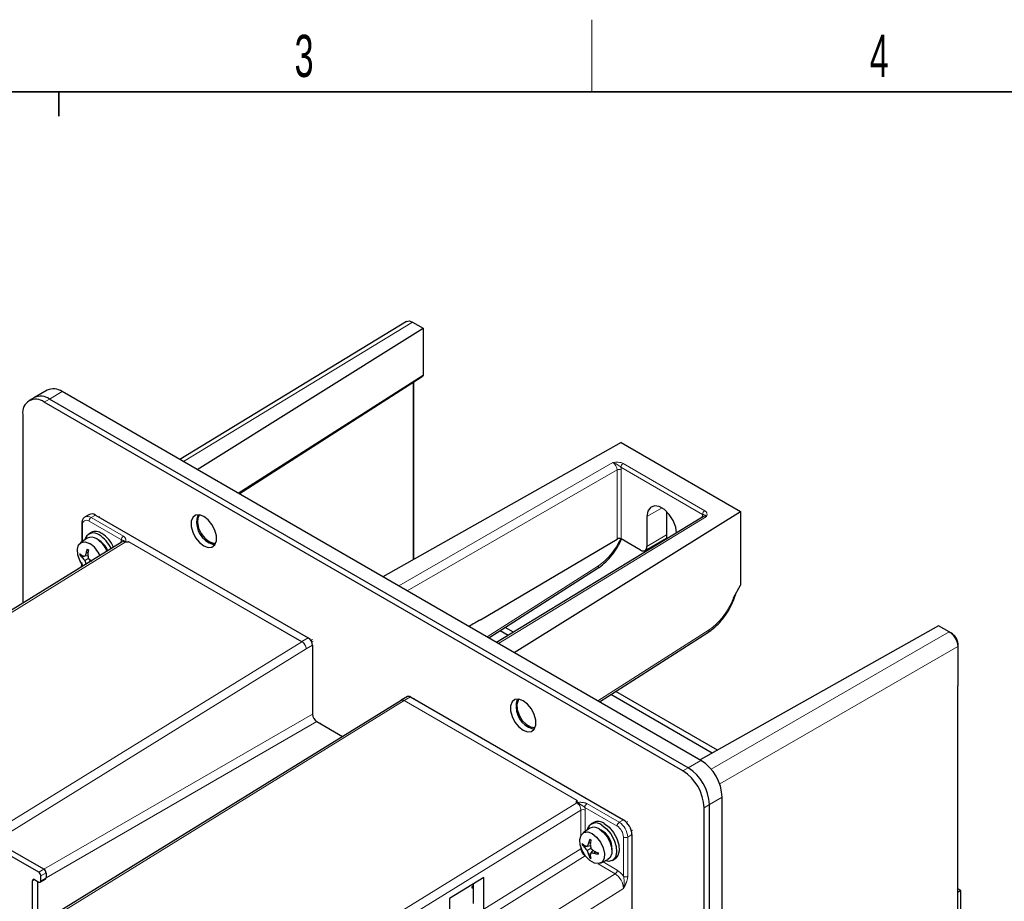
# Paper-space layout 'Blatt4' of a CAD drawing. Header units: millimetres. Extents: x 5 to 418, y 2 to 292.
# Tile 43 of 51: x 122 to 203, y 215 to 288. Entities that reach past the tile are written whole.
import ezdxf

# ---------------------------------------------------------------- set-up
doc = ezdxf.new("R2010")
doc.units = ezdxf.units.MM
doc.layers.add('SLD-0', color=7, linetype='Continuous')
doc.styles.add('SLDTEXTSTYLE0', font='TXT', dxfattribs={"width": 0.605})

psp = doc.layouts.new('Blatt4')

# ---------------------------------------------------------------- linework, layer by layer
at = {"color": 7, "linetype": 'Continuous', "lineweight": 25}
for p, q in [((153.865, 263.436), (135.036, 251.975)), ((154.367, 263.388), (155.251, 262.878)), ((136.465, 251.151), (155.251, 262.878)), ((155.251, 262.878), (155.251, 259.022)), ((139.953, 249.137), (155.16, 258.86)), ((154.465, 243.69), (154.465, 258.415)), ((124.02, 257.737), (122.96, 257.125)), ((178.303, 226.998), (125.27, 257.613)), ((122.96, 257.125), (122.518, 256.87)), ((176.8, 226.13), (123.767, 256.746)), ((177.242, 226.386), (124.209, 257.001)), ((122, 255.725), (122, 240.042)), ((171.692, 253.387), (151.895, 242.243)), ((171.692, 253.387), (181.591, 247.672)), ((127.528, 247.416), (127.174, 247.212)), ((128.028, 247.366), (145.705, 237.161)), ((178.515, 247.26), (161.342, 236.789)), ((162.805, 235.945), (181.591, 247.672)), ((173.821, 247.259), (173.821, 244.762)), ((175.439, 247.672), (175.439, 245.713)), ((181.591, 247.672), (181.591, 241.548)), ((126.894, 246.652), (126.894, 245.129)), ((127.352, 245.441), (126.795, 245.061)), ((127.683, 245.922), (127.471, 245.8)), ((159.997, 238.675), (171.338, 245.376)), ((173.29, 244.456), (171.689, 245.38)), ((173.667, 244.419), (175.439, 245.46)), ((130.253, 245.139), (104.693, 229.353)), ((126.801, 244.107), (126.726, 244.063)), ((127.06, 243.963), (126.922, 243.849)), ((127.411, 243.985), (127.145, 243.94)), ((127.448, 243.765), (127.145, 243.591)), ((127.408, 244.245), (127.257, 244.199)), ((127.619, 243.624), (127.448, 243.416)), ((160.691, 237.165), (169.693, 242.921)), ((180.999, 240.486), (181.591, 241.548)), ((162.731, 237.636), (162.046, 238.032)), ((198.031, 238.182), (178.235, 227.037)), ((198.915, 237.671), (198.031, 238.182)), ((162.301, 237.374), (161.626, 237.764)), ((169.883, 231.859), (178.886, 237.615)), ((199.092, 237.569), (198.915, 237.671)), ((199.196, 237.498), (199.053, 237.576)), ((146.059, 236.549), (146.059, 230.833)), ((199.622, 236.651), (199.622, 236.447)), ((199.622, 236.447), (199.622, 233.181)), ((199.622, 145.767), (199.622, 233.181)), ((153.941, 232.287), (153.414, 231.984)), ((154.191, 232.263), (171.868, 222.058)), ((179.233, 227.6), (170.819, 232.457)), ((179.681, 227.851), (171.238, 232.725)), ((153.406, 231.979), (124.304, 214.005)), ((153.419, 231.98), (153.411, 231.976)), ((154.477, 232.135), (154.444, 232.116)), ((146.413, 230.221), (148.556, 228.983)), ((179.01, 96.76), (179.01, 223.324)), ((180.071, 97.372), (180.071, 223.936)), ((178.568, 96.505), (178.568, 223.069)), ((169.402, 221.838), (169.19, 221.716)), ((169.072, 221.357), (168.514, 220.977)), ((172.576, 220.833), (172.576, 126.727)), ((168.521, 220.023), (168.445, 219.979)), ((169.13, 219.901), (168.864, 219.856)), ((169.128, 220.16), (168.976, 220.115)), ((123.326, 217.713), (120.144, 219.55)), ((123.75, 217.958), (120.568, 219.795)), ((168.779, 219.879), (168.641, 219.765)), ((169.167, 219.681), (168.864, 219.506)), ((169.144, 219.247), (168.976, 219.185)), ((169.339, 219.54), (169.167, 219.332)), ((169.562, 219.408), (169.448, 219.299)), ((169.139, 218.951), (169.064, 218.907)), ((169.963, 218.468), (170.57, 218.761)), ((170.94, 218.684), (171.152, 218.807)), ((123.927, 217.651), (123.927, 217.243)), ((122.795, 213.975), (122.795, 216.998)), ((122.972, 217.1), (123.326, 216.896)), ((123.219, 216.957), (123.219, 214.22)), ((123.451, 216.884), (123.875, 217.129)), ((123.502, 216.998), (123.502, 217.406)), ((160.268, 217.273), (157.44, 215.526)), ((159.299, 216.675), (159.43, 216.599)), ((159.43, 215.101), (159.43, 216.755)), ((160.268, 214.628), (160.268, 217.273)), ((159.43, 216.55), (159.261, 216.452)), ((159.261, 216.452), (159.43, 216.354)), ((199.888, 216.186), (199.622, 216.339)), ((199.888, 216.186), (199.622, 216.033)), ((199.888, 125.55), (199.888, 216.186)), ((157.44, 215.526), (157.44, 212.862))]:
    psp.add_line(p, q, dxfattribs=at)
at = {"color": 7, "linetype": 'Continuous', "lineweight": 18}
for p, q in [((154.367, 263.388), (135.335, 251.803)), ((139.887, 249.175), (155.232, 258.987)), ((154.41, 243.659), (154.41, 258.38)), ((155.232, 258.987), (155.251, 259.022)), ((124.209, 257.001), (125.27, 257.613)), ((123.767, 256.746), (124.209, 257.001)), ((153.208, 241.485), (170.984, 251.73)), ((171.338, 251.118), (153.915, 241.077)), ((171.338, 245.376), (171.338, 251.118)), ((178.444, 247.426), (171.657, 251.344)), ((171.689, 251.116), (171.689, 245.38)), ((171.832, 251.649), (178.618, 247.731)), ((173.821, 247.259), (175.072, 247.957)), ((128.028, 247.366), (127.674, 247.162)), ((127.674, 247.162), (130.358, 245.613)), ((128.311, 247.203), (128.364, 247.234)), ((178.768, 247.237), (161.492, 236.703)), ((178.412, 247.235), (178.441, 247.215)), ((178.412, 247.197), (178.412, 247.235)), ((126.967, 246.55), (126.967, 245.179)), ((130.182, 245.306), (127.497, 246.856)), ((173.821, 244.762), (175.439, 245.713)), ((130.509, 245.118), (104.693, 229.173)), ((130.179, 245.093), (130.149, 245.114)), ((130.149, 245.075), (130.149, 245.114)), ((130.809, 245.148), (130.815, 245.148)), ((145.172, 236.853), (130.812, 245.143)), ((130.815, 245.148), (145.178, 236.857)), ((160.557, 237.243), (169.787, 243.145)), ((159.036, 238.12), (159.997, 238.675)), ((145.178, 236.857), (145.705, 237.161)), ((169.749, 231.936), (178.979, 237.838)), ((179.149, 226.261), (198.915, 237.671)), ((117.209, 219.583), (145.172, 236.853)), ((145.535, 236.246), (117.209, 218.752)), ((146.059, 236.549), (145.535, 236.246)), ((145.918, 236.957), (146.041, 237.028)), ((145.988, 236.835), (146.112, 236.906)), ((199.622, 236.447), (179.856, 225.036)), ((154.191, 232.263), (153.663, 231.958)), ((153.657, 231.955), (124.454, 213.919)), ((168.018, 223.665), (153.657, 231.955)), ((153.663, 231.958), (168.027, 223.667)), ((154.474, 232.099), (154.527, 232.13)), ((123.753, 217.956), (146.059, 230.833)), ((146.059, 231.16), (146.112, 231.19)), ((146.413, 230.221), (123.927, 217.24)), ((146.695, 230.057), (146.748, 230.088)), ((177.242, 226.386), (178.303, 226.998)), ((176.8, 226.13), (177.242, 226.386)), ((132.965, 201.854), (167.985, 223.483)), ((168.831, 223.403), (171.515, 221.853)), ((178.568, 223.069), (179.01, 223.324)), ((179.01, 223.324), (180.071, 223.936)), ((168.333, 222.867), (133.331, 201.249)), ((168.333, 220.762), (168.333, 222.867)), ((171.338, 221.547), (168.654, 223.097)), ((168.686, 222.867), (168.686, 221.094)), ((171.515, 221.853), (171.868, 222.058)), ((172.109, 221.87), (172.204, 221.925)), ((172.576, 220.833), (172.222, 220.629)), ((172.533, 221.135), (172.629, 221.19)), ((171.868, 217.368), (171.868, 220.629)), ((172.222, 220.629), (172.222, 217.368)), ((160.268, 214.628), (168.333, 219.664)), ((168.333, 219.664), (168.333, 219.801)), ((168.687, 219.059), (151.595, 208.387)), ((168.687, 219.059), (168.708, 219.074)), ((168.747, 219.024), (168.687, 219.059)), ((171.181, 217.57), (169.761, 218.418)), ((170.178, 218.572), (171.353, 217.87)), ((123.326, 217.713), (123.75, 217.958)), ((123.927, 217.651), (123.502, 217.406)), ((154.095, 206.901), (171.181, 217.57)), ((122.972, 217.1), (122.795, 216.998)), ((123.328, 216.894), (123.219, 216.832)), ((123.502, 216.998), (123.927, 217.243)), ((171.868, 216.347), (154.818, 205.701))]:
    psp.add_line(p, q, dxfattribs=at)
at = {"color": 7, "linetype": 'Continuous', "lineweight": 25, "flags": 128}
for points in [[(155.251, 259.022), (155.251, 259.004), (155.251, 258.988), (155.251, 258.975)], [(176.279, 245.897), (176.206, 246.368), (175.993, 246.918), (175.665, 247.424), (175.264, 247.825), (174.837, 248.071), (174.435, 248.134), (174.108, 248.006), (173.895, 247.702), (173.821, 247.259)], [(137.026, 244.805), (137.388, 244.67), (137.707, 244.698), (137.944, 244.887), (138.07, 245.214), (138.07, 245.64), (137.944, 246.112), (137.707, 246.575), (137.388, 246.971), (137.026, 247.255), (136.663, 247.39), (136.344, 247.362), (136.107, 247.173), (135.981, 246.846), (135.981, 246.42), (136.107, 245.948), (136.344, 245.485), (136.663, 245.088), (137.026, 244.805)], [(136.671, 247.389), (136.532, 247.132), (136.5, 246.74), (136.597, 246.287), (136.813, 245.833), (137.116, 245.441), (137.468, 245.162)], [(175.439, 245.713), (175.439, 245.604), (175.439, 245.524), (175.439, 245.475), (175.439, 245.46)], [(127.007, 243.134), (126.732, 243.584), (126.564, 244.07), (126.53, 244.523), (126.633, 244.882), (126.86, 245.098), (127.18, 245.143), (127.55, 245.009)], [(137.468, 245.162), (137.819, 245.035), (138.025, 245.043)], [(137.468, 245.06), (137.83, 244.925), (137.963, 244.916)], [(163.542, 229.497), (163.905, 229.362), (164.224, 229.39), (164.461, 229.58), (164.587, 229.907), (164.587, 230.332), (164.461, 230.804), (164.224, 231.267), (163.905, 231.664), (163.542, 231.947), (163.179, 232.083), (162.86, 232.054), (162.624, 231.865), (162.498, 231.538), (162.498, 231.113), (162.624, 230.64), (162.86, 230.178), (163.179, 229.781), (163.542, 229.497)], [(163.188, 232.081), (163.114, 231.98), (163.016, 231.64), (163.049, 231.21), (163.208, 230.749), (163.472, 230.318), (163.806, 229.977), (164.163, 229.771), (164.496, 229.727), (164.542, 229.736)], [(163.984, 229.753), (164.347, 229.617), (164.48, 229.608)], [(170.065, 221.629), (170.467, 221.32), (170.825, 220.889), (171.101, 220.383), (171.265, 219.858), (171.298, 219.37), (171.198, 218.972), (170.976, 218.707), (170.654, 218.603), (170.338, 218.649)], [(170.277, 221.751), (170.679, 221.442), (171.037, 221.011), (171.313, 220.506), (171.477, 219.981), (171.511, 219.492), (171.411, 219.094), (171.188, 218.829), (171.152, 218.807)], [(169.27, 220.925), (169.64, 220.631), (169.961, 220.217), (170.188, 219.739), (170.291, 219.261), (170.256, 218.847), (170.088, 218.555), (169.81, 218.422), (169.458, 218.468), (169.081, 218.686), (168.73, 219.046), (168.452, 219.5), (168.284, 219.986), (168.249, 220.439), (168.352, 220.798), (168.579, 221.014), (168.899, 221.059), (169.27, 220.925)], [(169.853, 221.302), (170.216, 221.019), (170.535, 220.622), (170.772, 220.16), (170.898, 219.687), (170.898, 219.262), (170.772, 218.935), (170.57, 218.761)]]:
    psp.add_lwpolyline(points, dxfattribs=at)
at = {"color": 7, "linetype": 'Continuous', "lineweight": 18, "flags": 128}
psp.add_lwpolyline([(168.333, 219.664), (168.371, 219.682), (168.374, 219.683)], dxfattribs=at)
at = {"color": 7, "linetype": 'Continuous', "lineweight": 18}
for centre, radius, start, end in [((154.469, 257.661), 1.53, 59.24094, 60.0908), ((171.512, 250.774), 0.385, 62.64827, 116.87928), ((172.042, 251.327), 0.385, 123.08728, 177.35734), ((178.828, 247.409), 0.385, 123.08728, 177.35734), ((127.29, 246.602), 0.328, 50.79813, 189.21312), ((127.383, 246.765), 0.493, 53.71789, 115.15122), ((127.881, 246.838), 0.384, 122.60522, 177.39429), ((127.013, 246.66), 0.12, 184.04333, 247.25975), ((130.565, 245.289), 0.384, 122.60522, 177.39429), ((169.543, 243.116), 0.245, 307.7096, 6.78466), ((178.736, 237.809), 0.245, 307.7096, 6.78466), ((145.334, 236.59), 0.309, 120.1718, 121.50348), ((153.819, 231.691), 0.309, 120.1718, 121.50348), ((169.038, 223.079), 0.384, 122.60522, 177.39429), ((168.51, 222.525), 0.384, 62.60926, 117.39099), ((171.722, 221.53), 0.384, 122.60522, 177.39429), ((170.717, 220.576), 1.153, 2.60605, 57.39379), ((170.687, 220.559), 1.537, 2.60611, 57.39389), ((172.045, 220.97), 0.384, 242.60998, 297.39002), ((170.962, 217.895), 0.392, 303.89988, 356.26435), ((172.045, 217.71), 0.384, 242.60998, 297.39002)]:
    psp.add_arc(centre, radius, start, end, dxfattribs=at)
at = {"color": 7, "linetype": 'Continuous', "lineweight": 25}
for centre, radius, start, end in [((124.538, 256.591), 1.257, 54.38287, 114.3071), ((123.077, 255.9), 1.092, 50.79701, 189.21374), ((123.477, 255.979), 1.257, 54.38287, 114.3071), ((127.735, 246.957), 0.503, 54.38457, 114.30535), ((138.394, 246.789), 1.962, 161.88667, 241.80723), ((127.868, 245.14), 0.746, 50.2049, 167.95062), ((127.703, 244.832), 0.702, 52.10574, 119.91391), ((128.05, 245.165), 0.842, 52.85508, 115.8348), ((126.902, 243.46), 2.287, 23.33204, 57.39075), ((127.461, 243.796), 1.71, 20.76653, 62.66382), ((126.926, 243.483), 2.644, 24.3283, 57.50729), ((127.139, 243.606), 2.643, 24.47359, 57.5116), ((130.131, 243.628), 2.931, 161.96901, 168.75642), ((129.385, 247.955), 3.983, 239.17705, 240.82833), ((133.055, 243.5), 5.695, 170.1173, 173.74622), ((126.347, 243.136), 2.226, 22.71044, 57.2841), ((129.023, 244.12), 2.298, 178.56867, 181.43133), ((128.24, 245.71), 2.154, 225.34061, 232.28109), ((128.094, 245.117), 1.727, 217.62262, 227.2816), ((127.898, 246.889), 3.044, 251.29995, 255.67214), ((128.982, 245.401), 2.58, 217.00154, 224.57589), ((129.367, 243.133), 2.364, 153.18657, 160.03945), ((132.051, 244.648), 4.687, 186.46403, 190.85898), ((130.513, 247.309), 4.685, 229.14065, 233.53702), ((129.634, 244.277), 2.582, 195.42792, 202.9965), ((145.291, 236.514), 0.768, 2.60491, 57.39454), ((154.044, 232.058), 0.251, 54.38313, 114.30671), ((164.911, 231.481), 1.962, 161.88677, 241.80717), ((146.827, 230.868), 0.768, 182.60596, 237.39447), ((176.233, 223.761), 3.842, 2.60562, 57.39438), ((174.73, 222.894), 3.842, 2.60562, 57.39438), ((175.172, 223.149), 3.842, 2.60562, 57.39438), ((169.588, 221.056), 0.746, 50.2049, 167.95062), ((169.769, 221.08), 0.842, 52.85508, 115.8348), ((171.04, 220.763), 1.537, 2.60611, 57.39389), ((169.422, 220.748), 0.702, 52.10574, 119.91391), ((169.211, 219.707), 1.7, 356.32431, 63.6706), ((169.959, 221.626), 2.154, 225.34061, 232.28109), ((170.742, 220.036), 2.298, 178.56867, 181.43133), ((169.813, 221.033), 1.727, 217.62262, 227.2816), ((169.617, 222.805), 3.044, 251.30008, 255.672), ((171.086, 219.049), 2.364, 153.18657, 160.03945), ((171.85, 219.544), 2.93, 161.96857, 168.75686), ((171.105, 223.871), 3.983, 239.17705, 240.82833), ((174.773, 219.416), 5.694, 170.1169, 173.74662), ((173.77, 220.564), 4.687, 186.46403, 190.85898), ((170.702, 221.317), 2.58, 217.00137, 224.57605), ((171.353, 220.193), 2.582, 195.42792, 202.9965), ((170.661, 219.565), 1.728, 192.72065, 202.37642), ((172.1, 218.509), 3.047, 164.33799, 168.70669), ((171.248, 219.395), 2.155, 187.72173, 194.65999), ((172.232, 223.225), 4.685, 229.1406, 233.53708), ((169.578, 221.656), 2.36, 259.9596, 266.82185), ((171.741, 224.671), 5.697, 246.25706, 249.88498), ((170.39, 222.075), 2.931, 251.24804, 258.03387), ((173.754, 219.265), 3.973, 179.17222, 180.82778), ((170.275, 220.891), 2.324, 238.58796, 241.41741), ((123.119, 217.389), 0.384, 2.60402, 57.3945), ((123.543, 217.634), 0.384, 2.60402, 57.3945), ((122.903, 217.016), 0.109, 50.79654, 189.21274), ((123.395, 216.981), 0.109, 230.79685, 9.21242), ((123.8, 217.231), 0.127, 306.0581, 5.25319)]:
    psp.add_arc(centre, radius, start, end, dxfattribs=at)
at = {"color": 7, "linetype": 'Continuous', "lineweight": 18}
for centre, major_axis, ratio, start_param, end_param in [((155.051, 259.087), (-0.085, 0.239), 0.679723, 3.297873, 4.056846), ((170.982, 251.32), (-0.25, 0.433), 0.5856, 3.926922, 5.497527), ((171.159, 251.422), (-0.375, 0.65), 0.577492, 3.927156, 4.276308), ((178.942, 246.929), (-0.375, 0.65), 0.577271, 0.43622, 0.785372), ((178.765, 246.827), (-0.245, 0.436), 0.576856, 5.504852, 6.303936), ((130.679, 244.808), (-0.375, 0.65), 0.577381, 0.433669, 0.786089), ((169.724, 245.962), (1.682, 3.069), 0.562074, 3.940667, 4.835534), ((130.503, 244.705), (-0.243, 0.437), 0.587338, 5.508143, 6.310317), ((178.916, 240.656), (1.682, 3.069), 0.562074, 3.940667, 4.958399), ((145.181, 236.45), (-0.26, 0.427), 0.562073, 3.914355, 5.485152), ((145.181, 236.45), (-0.253, 0.431), 0.572322, 3.922783, 5.49358), ((153.667, 231.552), (-0.26, 0.427), 0.562073, 5.485152, 6.287326), ((153.667, 231.552), (-0.253, 0.431), 0.572322, 5.49358, 6.273879), ((167.979, 223.071), (-0.243, 0.437), 0.587338, 3.937346, 5.508143), ((168.156, 223.173), (-0.375, 0.65), 0.577381, 3.927681, 4.280101), ((168.686, 219.46), (-0.257, 0.429), 0.565495, 0.775691, 2.329034), ((171.161, 216.755), (-0.492, 0.872), 0.583221, 3.933536, 5.486879), ((171.338, 216.857), (-0.624, 1.083), 0.577381, 4.8552, 5.481247)]:
    psp.add_ellipse(centre, major_axis=major_axis, ratio=ratio, start_param=start_param, end_param=end_param, dxfattribs=at)
at = {"color": 7, "linetype": 'Continuous', "lineweight": 25}
for centre, major_axis, ratio, start_param, end_param in [((171.512, 245.272), (0.25, 0.006), 0.592198, 0.771607, 2.328118), ((173.29, 245.068), (-0.375, 0.65), 0.577645, 2.356238, 3.927491), ((160.177, 238.575), (15.069, 8.902), 0.010158, 1.576731, 1.639801)]:
    psp.add_ellipse(centre, major_axis=major_axis, ratio=ratio, start_param=start_param, end_param=end_param, dxfattribs=at)
for points in [[(153.867, 263.438), (153.933, 263.476), (154.011, 263.491), (154.097, 263.482)], [(154.097, 263.482), (154.182, 263.474), (154.275, 263.442), (154.367, 263.388)], [(198.915, 237.671), (199.008, 237.618), (199.1, 237.543), (199.186, 237.453)], [(199.186, 237.453), (199.271, 237.363), (199.35, 237.257), (199.415, 237.144)], [(199.415, 237.144), (199.481, 237.03), (199.533, 236.91), (199.569, 236.79)], [(199.569, 236.79), (199.604, 236.671), (199.622, 236.554), (199.622, 236.447)]]:
    psp.add_open_spline(points, degree=3, dxfattribs=at)
for points, knots in [([(155.161, 258.863), (155.173, 258.871), (155.215, 258.897), (155.242, 258.939), (155.261, 258.969)], [0, 0, 0, 0, 0.290862, 1, 1, 1, 1]), ([(155.251, 258.975), (155.251, 258.97), (155.251, 258.958), (155.251, 258.951), (155.251, 258.953), (155.251, 258.953)], [0, 0, 0, 0, 0.414217, 0.908047, 1, 1, 1, 1]), ([(127.175, 247.207), (127.168, 247.205), (127.087, 247.177), (126.982, 247.036), (126.903, 246.844), (126.897, 246.707), (126.894, 246.652)], [0, 0, 0, 0, 0.0337673, 0.4009118, 0.7601444, 1, 1, 1, 1]), ([(169.693, 242.921), (169.795, 242.99), (170.087, 243.189), (170.548, 243.609), (171.045, 244.2), (171.444, 244.796), (171.634, 245.201), (171.712, 245.367)], [0, 0, 0, 0, 0.126762, 0.364277, 0.6009, 0.836713, 1, 1, 1, 1]), ([(130.581, 245.112), (130.558, 245.114), (130.534, 245.116), (130.51, 245.118), (130.509, 245.118)], [0, 0, 0, 0, 0.956906, 1, 1, 1, 1]), ([(130.812, 245.143), (130.811, 245.143), (130.809, 245.141), (130.806, 245.139), (130.8, 245.137), (130.793, 245.135), (130.781, 245.132), (130.76, 245.128), (130.728, 245.123), (130.691, 245.117), (130.659, 245.114), (130.633, 245.111), (130.615, 245.111), (130.597, 245.111), (130.587, 245.111), (130.581, 245.112)], [0, 0, 0, 0, 0.0167025, 0.035844, 0.0555164, 0.0955865, 0.1360022, 0.2176732, 0.3777061, 0.5380997, 0.6999057, 0.7811927, 0.8627346, 0.9310939, 1, 1, 1, 1]), ([(130.812, 245.143), (130.812, 245.144), (130.814, 245.146), (130.815, 245.148), (130.815, 245.148)], [0, 0, 0, 0, 0.71827, 1, 1, 1, 1]), ([(126.892, 243.389), (126.893, 243.379), (126.895, 243.337), (126.872, 243.209), (126.842, 243.089), (126.81, 243.015), (126.808, 243.012)], [0, 0, 0, 0, 0.100509, 0.455197, 0.97179, 1, 1, 1, 1]), ([(178.886, 237.615), (178.987, 237.684), (179.279, 237.882), (179.74, 238.303), (180.24, 238.893), (180.673, 239.56), (181.017, 240.241), (181.165, 240.696), (181.233, 240.906)], [0, 0, 0, 0, 0.099422, 0.285709, 0.471297, 0.656249, 0.841036, 1, 1, 1, 1]), ([(199.195, 237.497), (199.205, 237.489), (199.227, 237.473), (199.275, 237.427), (199.327, 237.372), (199.379, 237.308), (199.415, 237.257), (199.45, 237.204), (199.481, 237.149), (199.51, 237.093), (199.537, 237.036), (199.559, 236.978), (199.579, 236.921), (199.595, 236.863), (199.606, 236.811), (199.616, 236.753), (199.622, 236.701), (199.622, 236.663), (199.622, 236.651)], [0, 0, 0, 0, 0.041633, 0.088268, 0.209357, 0.271499, 0.334103, 0.394584, 0.4555, 0.517065, 0.57954, 0.639977, 0.700846, 0.762375, 0.824791, 0.86837, 0.955947, 1, 1, 1, 1]), ([(167.973, 223.526), (167.971, 223.533), (167.969, 223.547), (167.972, 223.568), (167.977, 223.587), (167.984, 223.608), (167.991, 223.627), (167.999, 223.643), (168.004, 223.652), (168.009, 223.658), (168.012, 223.662), (168.016, 223.664), (168.017, 223.664), (168.018, 223.665)], [0, 0, 0, 0, 0.148456, 0.301034, 0.430841, 0.560884, 0.732987, 0.840602, 0.907498, 0.940961, 0.974957, 0.99298, 1, 1, 1, 1]), ([(167.985, 223.483), (167.985, 223.484), (167.981, 223.498), (167.977, 223.512), (167.973, 223.526)], [0, 0, 0, 0, 0.043094, 1, 1, 1, 1]), ([(168.027, 223.667), (168.026, 223.667), (168.023, 223.666), (168.02, 223.665), (168.018, 223.665)], [0, 0, 0, 0, 0.28173, 1, 1, 1, 1])]:
    psp.add_open_spline(points, degree=3, knots=knots, dxfattribs=at)
at = {"color": 7, "linetype": 'Continuous', "lineweight": 18}
for points, knots in [([(171.832, 251.649), (171.778, 251.68), (171.715, 251.704), (171.578, 251.738), (171.504, 251.748), (171.281, 251.761), (171.131, 251.746), (170.984, 251.73)], [0, 0, 0, 0, 0.25, 0.25, 0.5, 0.5, 1, 1, 1, 1]), ([(171.657, 251.344), (171.612, 251.385), (171.557, 251.422), (171.447, 251.495), (171.392, 251.531), (171.279, 251.6), (171.222, 251.633), (171.105, 251.69), (171.044, 251.714), (170.984, 251.73)], [0, 0, 0, 0, 0.25, 0.25, 0.5, 0.5, 0.75, 0.75, 1, 1, 1, 1]), ([(178.618, 247.731), (178.672, 247.7), (178.713, 247.664), (178.774, 247.584), (178.792, 247.541), (178.816, 247.411), (178.793, 247.323), (178.768, 247.237)], [0, 0, 0, 0, 0.25, 0.25, 0.5, 0.5, 1, 1, 1, 1]), ([(178.444, 247.426), (178.489, 247.415), (178.519, 247.403), (178.569, 247.384), (178.589, 247.376), (178.634, 247.354), (178.657, 247.34), (178.71, 247.299), (178.739, 247.271), (178.768, 247.237)], [0, 0, 0, 0, 0.25, 0.25, 0.5, 0.5, 0.75, 0.75, 1, 1, 1, 1]), ([(130.581, 245.112), (130.58, 245.112), (130.574, 245.115), (130.563, 245.121), (130.545, 245.131), (130.524, 245.143), (130.504, 245.155), (130.489, 245.166), (130.476, 245.174), (130.463, 245.183), (130.446, 245.195), (130.427, 245.207), (130.406, 245.22), (130.387, 245.231), (130.368, 245.241), (130.349, 245.249), (130.332, 245.256), (130.316, 245.263), (130.301, 245.268), (130.287, 245.273), (130.271, 245.279), (130.256, 245.284), (130.239, 245.29), (130.222, 245.295), (130.203, 245.301), (130.189, 245.305), (130.182, 245.306)], [0, 0, 0, 0, 0.003253, 0.02657, 0.049953, 0.08909, 0.133186, 0.158093, 0.183059, 0.213448, 0.243901, 0.305142, 0.360734, 0.416496, 0.477595, 0.538796, 0.600146, 0.661501, 0.707534, 0.753571, 0.799707, 0.84592, 0.88403, 0.922271, 0.961016, 1, 1, 1, 1]), ([(130.358, 245.613), (130.402, 245.581), (130.49, 245.519), (130.542, 245.407), (130.551, 245.327), (130.549, 245.27), (130.547, 245.232), (130.545, 245.197), (130.552, 245.173), (130.561, 245.162), (130.576, 245.154), (130.612, 245.146), (130.692, 245.147), (130.763, 245.148), (130.809, 245.148)], [0, 0, 0, 0, 0.19133, 0.381735, 0.540749, 0.579528, 0.653772, 0.723844, 0.747756, 0.766339, 0.781968, 0.801913, 0.873216, 1, 1, 1, 1]), ([(126.948, 243.244), (126.945, 243.238), (126.938, 243.221), (126.924, 243.193), (126.907, 243.159), (126.888, 243.125), (126.864, 243.082), (126.846, 243.049), (126.835, 243.028)], [0, 0, 0, 0, 0.086051, 0.24326, 0.40063, 0.560581, 0.720599, 1, 1, 1, 1]), ([(168.654, 223.097), (168.646, 223.103), (168.632, 223.117), (168.607, 223.136), (168.582, 223.155), (168.554, 223.175), (168.524, 223.196), (168.492, 223.218), (168.46, 223.239), (168.424, 223.263), (168.384, 223.289), (168.341, 223.317), (168.297, 223.345), (168.254, 223.371), (168.213, 223.395), (168.171, 223.418), (168.136, 223.437), (168.107, 223.452), (168.086, 223.462), (168.068, 223.472), (168.052, 223.48), (168.036, 223.488), (168.019, 223.498), (168.002, 223.507), (167.985, 223.518), (167.977, 223.523), (167.973, 223.526)], [0, 0, 0, 0, 0.03799, 0.076228, 0.115078, 0.154078, 0.200017, 0.24606, 0.292271, 0.338494, 0.399685, 0.460883, 0.522153, 0.583496, 0.639101, 0.694848, 0.755702, 0.786285, 0.816929, 0.841839, 0.866801, 0.888826, 0.910912, 0.950049, 0.97498, 1, 1, 1, 1]), ([(168.027, 223.667), (168.026, 223.653), (168.026, 223.625), (168.023, 223.59), (168.023, 223.562), (168.026, 223.545), (168.033, 223.534), (168.038, 223.528), (168.044, 223.524), (168.05, 223.521), (168.059, 223.518), (168.069, 223.516), (168.081, 223.514), (168.102, 223.512), (168.132, 223.512), (168.184, 223.512), (168.235, 223.513), (168.274, 223.514), (168.286, 223.514)], [0, 0, 0, 0, 0.144098, 0.288241, 0.3655, 0.443689, 0.46521, 0.487217, 0.504029, 0.521348, 0.541349, 0.561902, 0.587804, 0.613987, 0.690013, 0.766515, 0.92804, 1, 1, 1, 1]), ([(168.286, 223.514), (168.315, 223.513), (168.375, 223.513), (168.468, 223.507), (168.565, 223.494), (168.661, 223.473), (168.753, 223.443), (168.804, 223.417), (168.831, 223.403)], [0, 0, 0, 0, 0.150016, 0.300939, 0.473537, 0.649405, 0.822159, 1, 1, 1, 1]), ([(172.222, 217.368), (172.221, 217.347), (172.22, 217.294), (172.21, 217.22), (172.194, 217.136), (172.172, 217.051), (172.146, 216.968), (172.122, 216.902), (172.103, 216.851), (172.082, 216.801), (172.058, 216.742), (172.028, 216.675), (171.993, 216.6), (171.957, 216.525), (171.916, 216.442), (171.886, 216.383), (171.869, 216.348), (171.868, 216.347)], [0, 0, 0, 0, 0.0685507, 0.165802, 0.2220167, 0.3165789, 0.4121047, 0.4602429, 0.5088605, 0.5575487, 0.6063155, 0.6791457, 0.7520378, 0.8250731, 0.8981295, 0.9965999, 1, 1, 1, 1]), ([(171.868, 216.347), (171.869, 216.348), (171.869, 216.351), (171.872, 216.362), (171.88, 216.398), (171.907, 216.54), (171.929, 216.808), (171.919, 217.121), (171.881, 217.307), (171.868, 217.368)], [0, 0, 0, 0, 0.00424, 0.008873, 0.031978, 0.117201, 0.44157, 0.816913, 1, 1, 1, 1])]:
    psp.add_open_spline(points, degree=3, knots=knots, dxfattribs=at)
at = {"layer": 'SLD-0', "lineweight": 18}
psp.add_line((169.25, 282.5), (169.25, 288.5), dxfattribs=at)
at = {"layer": 'SLD-0', "lineweight": 35}
psp.add_line((408, 282.5), (26, 282.5), dxfattribs=at)
at = {"layer": 'SLD-0'}
for p, q in [((125, 280.5), (125, 282.5)), ((125, 282.5), (125, 280.5))]:
    psp.add_line(p, q, dxfattribs=at)

# ---------------------------------------------------------------- texts
at = {"layer": 'SLD-0', "char_height": 3.5, "attachment_point": 2, "style": 'SLDTEXTSTYLE0'}
for s, insert in [('3', (145.353, 287.243)), ('4', (193.103, 287.243))]:
    psp.add_mtext(s, dxfattribs=dict(at, insert=insert))

doc.saveas('drawing.dxf')
